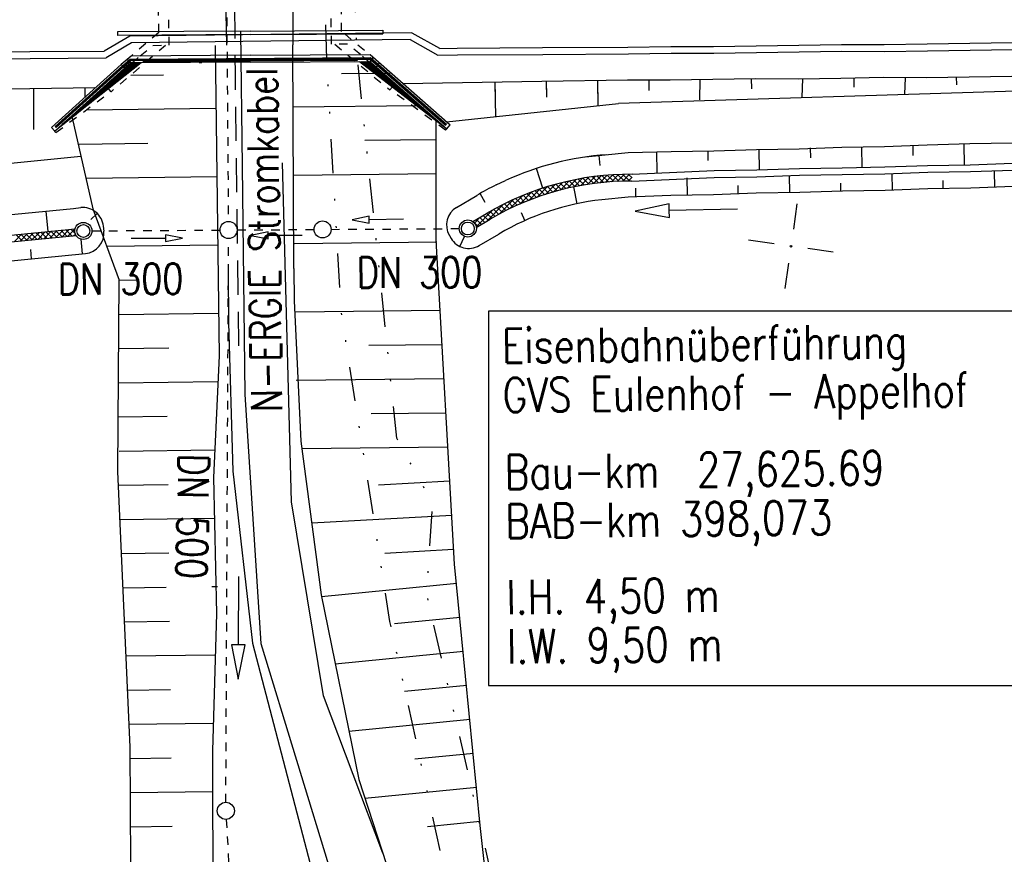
# Model space of a CAD drawing. Extents: x 0 to 1135, y 0 to 420.
# Tile 29 of 116: x 441 to 499, y 98 to 147. Entities that reach past the tile are written whole.
import ezdxf

# ---------------------------------------------------------------- set-up
doc = ezdxf.new("R2010")
doc.units = 0
doc.header["$LTSCALE"] = 2
doc.header["$MEASUREMENT"] = 0
for name, pattern in [('ACAD_ISO02W100', [0.5, 0.25, -0.25]), ('ACAD_ISO03W100', [0.5, 0.25, -0.25]), ('AUSGEZOGEN', [0]), ('GESTRICH-X2', [1.5, 1, -0.5]), ('GETRENNTX3', [3.25, 1, -0.75, 0, -0.75, 0, -0.75]), ('STRICHLINIEX2', [0.5, 0.25, -0.25])]:
    doc.linetypes.add(name, pattern=pattern)
doc.layers.get('0').update_dxf_attribs({"color": 8, "linetype": 'AUSGEZOGEN'})
for name, color, linetype in [('Bestand', 8, 'CONTINUOUS'), ('Boeschungen', 15, 'CONTINUOUS'), ('Durchlaesse', 15, 'CONTINUOUS'), ('FBRTOP', 8, 'AUSGEZOGEN'), ('Ingenieurbauwerke', 15, 'CONTINUOUS'), ('Kabelanlagen', 15, 'CONTINUOUS'), ('NETZ', 250, 'AUSGEZOGEN'), ('STROMLTG', 8, 'AUSGEZOGEN'), ('Telekom', 8, 'GETRENNTX3'), ('Wege', 15, 'CONTINUOUS')]:
    doc.layers.add(name, color=color, linetype=linetype)
doc.styles.add('ROMANS', font='romans.shx', dxfattribs={"width": 0.8})

# ---------------------------------------------------------------- blocks, each defined once
blk = doc.blocks.new('IKR')
at = {"color": 0}
for p, q in [((0, 1), (0, 2.5)), ((-2.5, 0), (-1, 0)), ((1, 0), (2.5, 0)), ((0, -2.5), (0, -1))]:
    blk.add_line(p, q, dxfattribs=at)
blk.add_circle((0, 0), 0.05, dxfattribs=at)
blk.add_point((0, 0), dxfattribs=at)
blk = doc.blocks.new('*X50')
at = {"color": 0, "linetype": 'ByBlock'}
for p, q in [((328304, -445307), (328831, -444780)), ((328892, -445173), (328558, -444839)), ((328720, -445209), (329227, -444703)), ((329157, -445120), (328820, -444782)), ((329426, -445071), (329085, -444729)), ((329121, -445126), (329610, -444638)), ((329699, -445026), (329354, -444680)), ((329509, -445056), (329983, -444583)), ((329977, -444985), (329627, -444635)), ((329886, -444998), (330346, -444538)), ((330259, -444949), (329904, -444594)), ((330545, -444917), (330185, -444557)), ((330253, -444949), (330700, -444502)), ((330836, -444890), (330471, -444525)), ((330610, -444910), (331046, -444475)), ((331133, -444868), (330761, -444497)), ((330958, -444880), (331384, -444455)), ((331434, -444852), (331057, -444474)), ((331298, -444858), (331715, -444442)), ((331742, -444841), (331357, -444456)), ((331631, -444844), (332039, -444436)), ((332055, -444835), (331663, -444443)), ((331957, -444836), (332359, -444434)), ((332371, -444834), (331974, -444436)), ((332277, -444834), (332504, -444607)), ((332504, -444649), (332290, -444434)), ((325916, -446104), (326616, -445404)), ((326449, -445889), (327099, -445239)), ((326899, -445725), (326588, -445414)), ((327136, -445644), (326823, -445331)), ((326949, -445708), (327559, -445097)), ((327377, -445567), (327061, -445251)), ((327621, -445493), (327303, -445175)), ((327422, -445553), (327999, -444975)), ((327868, -445422), (327547, -445101)), ((328119, -445354), (327795, -445030)), ((327873, -445420), (328423, -444870)), ((328373, -445290), (328046, -444963)), ((328630, -445229), (328300, -444899)), ((324706, -446678), (325559, -445825)), ((325535, -446271), (325235, -445971)), ((325341, -446361), (326105, -445597)), ((325756, -446173), (325454, -445871)), ((325978, -446078), (325675, -445775)), ((326204, -445985), (325899, -445680)), ((326433, -445896), (326126, -445589)), ((326664, -445809), (326355, -445500)), ((323349, -447398), (324311, -446436)), ((323987, -447078), (324967, -446099)), ((324475, -446802), (324181, -446508)), ((324682, -446690), (324387, -446395)), ((324891, -446582), (324595, -446286)), ((325103, -446476), (324806, -446178)), ((325318, -446372), (325019, -446073)), ((323462, -447380), (323170, -447087)), ((323248, -447182), (323575, -446854)), ((323664, -447264), (323372, -446971)), ((323866, -447148), (323574, -446855)), ((324068, -447032), (323776, -446739)), ((324271, -446916), (323978, -446623))]:
    blk.add_line(p, q, dxfattribs=at)
blk = doc.blocks.new('*X52')
at = {"color": 0, "linetype": 'ByBlock'}
for p, q in [((296302, -447952), (296741, -447513)), ((296771, -447912), (296401, -447542)), ((296650, -447922), (297089, -447483)), ((297064, -447887), (296694, -447517)), ((297357, -447861), (296987, -447492)), ((296998, -447892), (297437, -447453)), ((297650, -447836), (297280, -447467)), ((297346, -447862), (297786, -447423)), ((297785, -447653), (297573, -447441)), ((297694, -447832), (298134, -447393)), ((297943, -447811), (297785, -447653)), ((297920, -447470), (297866, -447416)), ((298236, -447786), (297920, -447470)), ((298043, -447802), (298482, -447363)), ((298529, -447760), (298159, -447391)), ((298391, -447772), (298830, -447333)), ((298822, -447735), (298452, -447366)), ((298739, -447742), (299178, -447303)), ((299114, -447710), (298745, -447340)), ((299407, -447685), (299038, -447315)), ((299087, -447712), (299527, -447273)), ((299700, -447660), (299331, -447290)), ((299435, -447682), (299875, -447243)), ((299883, -447524), (299624, -447265)), ((299784, -447652), (299890, -447546)), ((297650, -447836), (297650, -447836))]:
    blk.add_line(p, q, dxfattribs=at)

msp = doc.modelspace()

# ---------------------------------------------------------------- linework, layer by layer
at = {"layer": 'Bestand', "linetype": 'Continuous'}
for p, q in [((454.369, 146.496), (454.464, 138.608)), ((457.49, 132.608), (457.426, 145.709)), ((447.943, 143.937), (449.868, 143.96)), ((463.119, 144.033), (460.27, 144)), ((445.356, 141.906), (452.934, 141.996)), ((464.733, 142.136), (457.443, 142.05)), ((444.513, 141.426), (445.734, 136.099)), ((465.817, 140.149), (461.642, 140.099)), ((444.936, 139.901), (448.947, 139.949)), ((454.464, 138.608), (454.625, 125.245)), ((445.355, 137.906), (452.982, 137.997)), ((465.82, 138.149), (457.491, 138.05)), ((445.734, 136.099), (447.272, 131.928)), ((446.538, 133.92), (453.029, 133.997)), ((465.867, 134.149), (457.538, 134.05)), ((447.272, 131.928), (448.43, 131.942)), ((447.255, 129.928), (453.076, 129.997)), ((466.055, 130.151), (457.586, 130.05)), ((447.239, 127.928), (450.17, 127.962)), ((466.167, 128.152), (461.888, 128.101)), ((447.223, 125.927), (453.045, 125.996)), ((466.28, 126.153), (457.633, 126.051)), ((454.625, 125.245), (455.565, 110.664)), ((447.207, 123.927), (450.079, 123.961)), ((466.392, 124.154), (462.024, 124.103)), ((447.27, 121.928), (452.857, 121.994)), ((466.504, 122.156), (457.956, 122.054)), ((447.254, 119.927), (450.126, 119.961)), ((466.616, 120.159), (462.443, 119.924)), ((466.729, 118.162), (458.534, 117.701)), ((447.306, 117.928), (452.838, 117.993)), ((447.396, 115.929), (450.174, 115.962)), ((466.841, 116.165), (462.819, 115.939)), ((467.036, 114.175), (459.113, 113.399)), ((447.485, 113.93), (450.018, 113.96)), ((452.685, 113.991), (453.019, 113.995)), ((447.575, 111.931), (450.221, 111.962)), ((467.23, 112.184), (463.372, 111.807)), ((455.565, 110.664), (464.721, 80.675)), ((467.425, 110.194), (459.913, 109.459)), ((447.664, 109.932), (452.898, 109.994)), ((447.753, 107.932), (450.269, 107.962)), ((467.62, 108.203), (463.967, 107.846)), ((467.815, 106.213), (460.714, 105.518)), ((447.843, 105.933), (452.776, 105.992)), ((447.908, 103.934), (450.316, 103.963)), ((468.009, 104.222), (464.562, 103.885)), ((468.204, 102.232), (461.649, 101.59)), ((447.922, 101.934), (452.731, 101.991)), ((447.936, 99.934), (450.363, 99.963)), ((468.399, 100.241), (465.31, 99.939))]:
    msp.add_line(p, q, dxfattribs=at)
for points in [[(453.332, 156.078), (453.555, 145.68)], [(457.43, 156.11), (457.426, 145.709)], [(452.888, 145.675), (453.116, 127.501), (452.782, 120.38)], [(473.605, 66.41), (472.097, 75.35), (469.878, 86.702), (468.385, 100.01), (466.89, 115.297), (465.824, 134.27), (465.816, 141.343)], [(462.689, 98.391), (459.223, 107.6), (457.359, 118.964), (456.829, 138.804)], [(457.49, 132.608), (457.503, 130.712), (457.897, 122.5), (459.089, 113.515), (461.285, 102.709), (466.945, 85.311), (470.823, 74.097), (473.927, 65.569), (478.646, 56.542), (485.186, 45.992), (494.093, 34.079), (503.887, 23.691), (512.155, 14.804), (518.466, 7.393)], [(453.651, 132.437), (453.659, 129.458), (453.918, 120.744)], [(447.951, 97.733), (447.903, 104.584), (447.181, 120.737), (447.272, 131.928)], [(453.918, 120.744), (455.065, 110.689), (458.903, 96.041), (464.015, 80.529), (469.012, 65.905), (476.991, 50.464), (485.785, 37.666), (498.018, 23.798), (507.926, 13.503)], [(452.782, 120.38), (452.971, 112.416), (452.728, 104.384), (452.74, 95.102), (454.094, 81.703), (454.565, 67.187), (454.922, 52.627), (455.048, 40.864), (455.319, 20.525), (455.683, 6.645)]]:
    msp.add_lwpolyline(points, dxfattribs=at)
at = {"layer": 'Boeschungen', "linetype": 'Continuous'}
for p, q in [((469.259, 143.536), (469.272, 142.687)), ((442.263, 143.105), (442.252, 140.748)), ((445.264, 143.197), (445.261, 142.643)), ((469.259, 143.453), (469.291, 141.507)), ((466.42, 141.202), (476.491, 142.271)), ((427.302, 137.45), (445.026, 139.189)), ((426.438, 134.351), (443.987, 136.073)), ((443.987, 136.073), (444.587, 136.131)), ((444.587, 136.131), (445.03, 136.175)), ((442.969, 135.973), (443.086, 134.778)), ((445.987, 135.838), (445.6, 135.491)), ((426.489, 133.15), (444.686, 134.935)), ((446.341, 135.098), (446.371, 134.799)), ((426.49, 132.748), (444.752, 134.54)), ((445.024, 134.335), (445.109, 133.47)), ((442.07, 133.723), (442.124, 133.177)), ((428.553, 131.845), (445.294, 133.488))]:
    msp.add_line(p, q, dxfattribs=at)
for points in [[(472.258, 143.585), (472.272, 142.735)], [(472.259, 143.501), (472.273, 142.652)], [(475.258, 143.634), (475.28, 142.234)], [(475.258, 143.55), (475.281, 142.15)], [(478.257, 143.682), (478.268, 143.032)], [(481.258, 143.681), (481.227, 142.48)], [(484.257, 143.73), (484.267, 143.13)], [(487.258, 143.728), (487.226, 142.628)], [(490.257, 143.777), (490.266, 143.227)], [(493.258, 143.776), (493.223, 142.825)], [(496.257, 143.824), (496.265, 143.374)], [(391.961, 142.783), (394.46, 142.824), (396.961, 142.814), (399.46, 142.855), (401.961, 142.845), (404.461, 142.836), (406.961, 142.877), (409.462, 142.867), (411.961, 142.908), (414.462, 142.898), (416.962, 142.889), (419.462, 142.929), (421.962, 142.92), (424.462, 142.96), (426.962, 142.951), (431.962, 143.032), (436.962, 143.063), (445.847, 143.207)]]:
    msp.add_lwpolyline(points, dxfattribs=at)
for centre, start, end in [((445.147, 134.981), 5.60324, 95.60325), ((445.176, 134.682), 275.60325, 5.60324)]:
    msp.add_arc(centre, 1.2, start, end, dxfattribs=at)
at = {"layer": 'Durchlaesse', "linetype": 'STRICHLINIEX2'}
for p, q in [((453.433, 164.303), (453.656, 135.366)), ((445.671, 134.816), (453.171, 134.863)), ((454.171, 134.87), (458.671, 134.898)), ((459.671, 134.904), (467.171, 134.951)), ((453.512, 101.365), (453.669, 134.367)), ((453.537, 100.366), (455.074, 72.382))]:
    msp.add_line(p, q, dxfattribs=at)
at = {"layer": 'Durchlaesse', "linetype": 'Continuous'}
for points in [[(463.904, 135.502), (461.905, 135.469), (461.901, 135.669), (460.905, 135.453), (461.908, 135.269), (461.905, 135.469)], [(447.977, 134.388), (449.977, 134.386), (449.977, 134.186), (450.977, 134.385), (449.977, 134.586), (449.977, 134.386)], [(457.979, 134.55), (455.979, 134.552), (455.979, 134.752), (454.979, 134.553), (455.979, 134.352), (455.979, 134.552)], [(454.245, 114.576), (454.234, 110.576), (453.834, 110.577), (454.229, 108.576), (454.634, 110.575), (454.234, 110.576)]]:
    msp.add_lwpolyline(points, dxfattribs=at)
for centre, radius in [((467.671, 134.954), 0.5), ((445.171, 134.813), 0.5), ((445.171, 134.813), 0.375), ((453.671, 134.867), 0.5), ((459.171, 134.901), 0.5), ((467.671, 134.954), 0.375), ((453.51, 100.865), 0.5)]:
    msp.add_circle(centre, radius, dxfattribs=at)
at = {"layer": 'FBRTOP', "const_width": 0.5}
for points in [[(778.203, 222.125, 0.000004), (815.608, 224.799, -0.000002), (853.013, 227.472, -0.000001), (902.886, 231.036, 0.000001), (950, 234.403, 0.000002)], [(778.488, 218.136, 0.000004), (815.893, 220.809, -0.000002), (853.298, 223.482, -0.000001), (903.171, 227.046, 0.000001), (950, 230.392, 0.000002)], [(703.395, 216.78, -0.000001), (715.863, 217.671, 0.000009)], [(703.68, 212.79, -0.000001), (716.148, 213.681, 0.000009)]]:
    msp.add_lwpolyline(points, format="xyb", dxfattribs=at)
at = {"layer": 'Ingenieurbauwerke', "linetype": 'ACAD_ISO03W100'}
for p, q in [((450.189, 145.68), (450.123, 156.18)), ((459.689, 145.74), (459.624, 156.24)), ((449.584, 146.429), (449.528, 155.425)), ((460.285, 146.496), (460.228, 155.492)), ((449.584, 146.429), (447.964, 145.052)), ((460.467, 146.345), (461.922, 145.139)), ((449.989, 145.675), (446.8, 142.965)), ((449.242, 145.675), (450.189, 145.68)), ((460.636, 145.746), (459.689, 145.74)), ((459.889, 145.737), (463.112, 143.067)), ((446.8, 142.965), (446.269, 143.553)), ((463.112, 143.067), (463.635, 143.662)), ((443.568, 140.576), (446.791, 142.974)), ((466.374, 140.719), (463.12, 143.077)), ((443.568, 140.576), (443.501, 140.65)), ((466.374, 140.719), (466.44, 140.794))]:
    msp.add_line(p, q, dxfattribs=at)
at = {"layer": 'Ingenieurbauwerke', "linetype": 'Continuous'}
for p, q in [((454.934, 146.51), (447.176, 146.462)), ((447.176, 146.462), (447.177, 146.262)), ((454.934, 146.51), (462.692, 146.559)), ((462.692, 146.559), (462.693, 146.359)), ((454.935, 146.31), (447.177, 146.262)), ((454.935, 146.31), (462.693, 146.359)), ((448.551, 144.655), (443.506, 140.645)), ((448.236, 144.649), (443.706, 140.8)), ((448.179, 144.649), (443.936, 141.044)), ((448.292, 144.65), (444.657, 141.56)), ((448.122, 144.649), (444.848, 141.866)), ((448.349, 144.65), (445.529, 142.253)), ((448.065, 144.648), (445.76, 142.689)), ((448.406, 144.651), (446.4, 142.946)), ((448.463, 144.651), (447.272, 143.639)), ((447.964, 145.052), (447.39, 144.564)), ((447.933, 144.631), (447.738, 144.86)), ((447.942, 144.651), (447.754, 144.873)), ((454.945, 144.695), (447.942, 144.651)), ((454.943, 145.095), (447.964, 145.052)), ((454.943, 145.095), (461.956, 145.139)), ((454.945, 144.695), (461.949, 144.739)), ((461.34, 144.735), (466.435, 140.789)), ((461.428, 144.732), (462.631, 143.735)), ((461.485, 144.732), (463.512, 143.053)), ((461.542, 144.733), (464.392, 142.371)), ((461.598, 144.733), (465.273, 141.689)), ((461.655, 144.733), (466.232, 140.941)), ((461.712, 144.734), (465.999, 141.182)), ((461.769, 144.734), (465.077, 141.993)), ((461.826, 144.735), (464.156, 142.804)), ((461.884, 144.719), (461.959, 144.719)), ((461.902, 144.719), (463.229, 143.619)), ((461.949, 144.739), (462.135, 144.963)), ((461.956, 145.139), (466.638, 141.019)), ((461.959, 144.719), (462.15, 144.95)), ((461.959, 144.719), (462.311, 144.427)), ((462.502, 144.658), (462.311, 144.427)), ((447.39, 144.564), (443.3, 140.873)), ((447.584, 144.335), (443.501, 140.65)), ((447.989, 144.632), (446.676, 143.515)), ((447.39, 144.564), (447.584, 144.335)), ((447.933, 144.631), (447.584, 144.335)), ((448.007, 144.632), (447.933, 144.631)), ((462.311, 144.427), (466.44, 140.794)), ((443.501, 140.65), (443.3, 140.873)), ((443.515, 140.926), (443.575, 140.859)), ((466.422, 141.069), (466.363, 141.002)), ((466.44, 140.794), (466.638, 141.019))]:
    msp.add_line(p, q, dxfattribs=at)
at = {"layer": 'Ingenieurbauwerke', "linetype": 'ACAD_ISO02W100'}
msp.add_line((451.946, 144.672), (452.096, 144.681), dxfattribs=at)
at = {"layer": 'Ingenieurbauwerke', "linetype": 'ACAD_ISO03W100'}
for points in [[(448.007, 144.632), (448.5, 145.055), (448.494, 145.055), (449.242, 145.675)], [(461.884, 144.719), (461.385, 145.136), (461.392, 145.136), (460.636, 145.746)]]:
    msp.add_lwpolyline(points, dxfattribs=at)
at = {"layer": 'Ingenieurbauwerke', "linetype": 'Continuous'}
for points in [[(443.515, 140.926), (447.457, 144.483), (447.914, 144.871), (461.974, 144.959), (462.434, 144.578), (466.422, 141.069)], [(443.571, 140.916), (447.487, 144.449), (447.93, 144.826), (461.958, 144.914), (462.405, 144.544), (466.366, 141.059)], [(443.575, 140.859), (447.517, 144.415), (447.947, 144.781), (461.942, 144.869), (462.376, 144.51), (466.363, 141.002)], [(448.697, 144.753), (461.192, 144.831), (461.193, 144.781), (448.698, 144.703), (448.697, 144.753)]]:
    msp.add_lwpolyline(points, dxfattribs=at)
at = {"layer": 'Ingenieurbauwerke'}
msp.add_lwpolyline([(468.875, 108.198), (502.233, 108.198), (502.233, 130.12), (468.875, 130.12)], close=True, dxfattribs=at)
at = {"layer": 'Kabelanlagen', "linetype": 'Continuous'}
for p, q in [((464.399, 146.415), (447.884, 146.219)), ((464.399, 146.415), (466.01, 145.51)), ((447.884, 146.219), (446.399, 145.338)), ((447.996, 145.82), (446.51, 144.939)), ((464.296, 146.013), (447.996, 145.82)), ((464.296, 146.013), (465.926, 145.098))]:
    msp.add_line(p, q, dxfattribs=at)
for points in [[(466.028, 145.5), (467.046, 145.516), (472.046, 145.547), (477.046, 145.578), (479.546, 145.619), (482.046, 145.609), (484.546, 145.65), (487.045, 145.69), (489.545, 145.731), (492.046, 145.721), (494.545, 145.762), (497.045, 145.802), (499.545, 145.843)], [(392.044, 145), (394.544, 145.041), (397.044, 145.031), (399.544, 145.072), (402.044, 145.062), (404.544, 145.103), (407.045, 145.093), (409.545, 145.084), (412.045, 145.124), (414.545, 145.115), (417.045, 145.155), (419.545, 145.146), (422.045, 145.187), (424.546, 145.177), (427.045, 145.218), (432.045, 145.249), (437.046, 145.28), (442.046, 145.311), (446.399, 145.338)], [(465.926, 145.098), (467.065, 145.116), (472.066, 145.148), (477.066, 145.179), (479.565, 145.219), (482.066, 145.21), (484.566, 145.25), (487.065, 145.291), (489.565, 145.331), (492.065, 145.322), (494.565, 145.362), (497.065, 145.403), (499.564, 145.443)], [(392.064, 144.601), (394.564, 144.641), (397.064, 144.632), (399.564, 144.672), (402.064, 144.663), (404.564, 144.703), (407.064, 144.694), (409.565, 144.684), (412.065, 144.725), (414.565, 144.715), (417.065, 144.756), (419.565, 144.746), (422.065, 144.787), (424.565, 144.778), (427.065, 144.818), (432.065, 144.849), (437.065, 144.88), (442.065, 144.911), (446.51, 144.939)]]:
    msp.add_lwpolyline(points, dxfattribs=at)
at = {"layer": 'STROMLTG', "linetype": 'GESTRICH-X2', "flags": 128}
msp.add_lwpolyline([(454.272, 128.079), (454.072, 143.932), (453.864, 167.104), (456.366, 170.683), (455.102, 222.062), (455.907, 229.985), (458.897, 238.561), (451.583, 257.962), (455.997, 263.818), (462.325, 275.041), (471.626, 292.54)], dxfattribs=at)
at = {"layer": 'Telekom', "flags": 128}
for points in [[(461.521, 5), (460.991, 32.174), (460.615, 50.535), (462.309, 86.484), (469.107, 96.909), (465.271, 113.571), (465.616, 118.856), (463.512, 122.686), (461.215, 144.885), (460.305, 164.658), (455.043, 171.488), (454.151, 198.91), (453.403, 220.929), (454.056, 230.5), (455.047, 235.116), (453.464, 237.18), (449.549, 239.905), (445.366, 240.574), (441.932, 240.472), (439.828, 238.858), (431.076, 238.59), (419.49, 238.578), (397.881, 239.416), (382.755, 240.858), (356.169, 245.886), (326.924, 256.813), (259.491, 288.335), (246.023, 295.413), (235.266, 299.337), (220.986, 301.662), (204.752, 306.588), (195.118, 309.978), (186.74, 314.097), (176.925, 320.436), (164.229, 333.406), (149.997, 350.341), (130.115, 377.384), (112.404, 401.484)], [(454.854, 177.281), (458.462, 174.459), (458.856, 171.181), (460.551, 169.759), (458.81, 167.07), (459.403, 144.752), (460.233, 130.17), (463.095, 111.945), (467.599, 91.471), (471.309, 73.842), (479.66, 60.306), (489.343, 47.429)]]:
    msp.add_lwpolyline(points, dxfattribs=at)
at = {"layer": 'Wege', "linetype": 'Continuous'}
for p, q in [((525.137, 143.768), (476.491, 142.271)), ((475.409, 138.639), (475.349, 139.238)), ((472.063, 137.321), (471.689, 138.468)), ((477.289, 138.127), (482.081, 138.344)), ((469.336, 137.509), (469.879, 137.766)), ((477.255, 137.726), (482.088, 137.944)), ((474.072, 136.407), (473.868, 137.391)), ((467.014, 136.192), (468.197, 136.891)), ((468.689, 136.483), (468.39, 137.004)), ((467.964, 135.36), (468.762, 135.831)), ((468.168, 135.015), (468.989, 135.501)), ((471.012, 135.421), (470.808, 135.878)), ((466.592, 134.549), (466.694, 134.376)), ((467.205, 133.906), (467.47, 134.496)), ((468.337, 133.954), (469.486, 134.633))]:
    msp.add_line(p, q, dxfattribs=at)
for points in [[(463.871, 143.449), (472.008, 143.581), (477.008, 143.662), (479.508, 143.653), (482.008, 143.693), (484.507, 143.734), (487.008, 143.724), (489.508, 143.765), (492.007, 143.805), (494.508, 143.796), (497.007, 143.836), (499.507, 143.877)], [(474.552, 139.145), (477.063, 139.412), (479.563, 139.453), (482.063, 139.493), (484.562, 139.584), (487.061, 139.625), (489.56, 139.715), (492.06, 139.756), (494.559, 139.846), (497.058, 139.937), (499.557, 139.977), (502.056, 140.068), (504.556, 140.108), (507.055, 140.199), (509.554, 140.239), (512.054, 140.28), (514.553, 140.37), (517.052, 140.411), (519.551, 140.501), (522.051, 140.542), (523.986, 140.612)], [(481.713, 139.488), (481.722, 138.938)], [(484.712, 139.586), (484.731, 138.387)], [(487.71, 139.685), (487.72, 139.085)], [(490.71, 139.734), (490.729, 138.534)], [(493.709, 139.832), (493.719, 139.232)], [(496.708, 139.881), (496.728, 138.681)], [(478.713, 139.439), (478.733, 138.239)], [(482.081, 138.344), (484.581, 138.384), (487.08, 138.475), (489.58, 138.515), (492.079, 138.556), (494.578, 138.646), (497.078, 138.687), (499.577, 138.777), (502.076, 138.818), (504.576, 138.858), (507.075, 138.949), (509.575, 138.989), (512.073, 139.08), (514.573, 139.12), (517.072, 139.211), (519.572, 139.251), (523.678, 139.4)], [(482.088, 137.944), (484.588, 137.984), (487.086, 138.075), (489.586, 138.115), (492.086, 138.156), (494.585, 138.246), (497.084, 138.287), (499.583, 138.377), (502.083, 138.418), (504.582, 138.458), (507.081, 138.549), (509.581, 138.589), (512.08, 138.68), (514.58, 138.72), (517.078, 138.811), (519.578, 138.852), (522.077, 138.942), (523.685, 138.968)], [(498.484, 138.31), (498.499, 137.36)], [(475.509, 136.648), (477.055, 136.812), (479.554, 136.902), (482.054, 136.943), (484.553, 137.034), (487.103, 137.075), (489.601, 137.165), (492.101, 137.206), (494.6, 137.296), (497.1, 137.337), (499.599, 137.427), (502.098, 137.468), (504.598, 137.509), (507.098, 137.549), (509.597, 137.59), (512.097, 137.63), (514.597, 137.671), (517.096, 137.711), (519.596, 137.752), (522.096, 137.792), (524.35, 137.829)], [(480.488, 137.918), (480.504, 136.918)], [(486.486, 138.065), (486.503, 137.065)], [(492.486, 138.162), (492.501, 137.212)], [(495.5, 137.311), (495.493, 137.761)], [(477.505, 136.869), (477.497, 137.319)], [(477.505, 136.785), (477.498, 137.235)], [(483.503, 137.017), (483.496, 137.466)], [(489.501, 137.164), (489.494, 137.614)], [(483.464, 136.089), (479.465, 136.005), (479.456, 136.405), (477.465, 135.964), (479.473, 135.605), (479.465, 136.005)]]:
    msp.add_lwpolyline(points, dxfattribs=at)
for centre, radius, start, end in [((477.102, 121.826), 17.5, 94.29893, 114.37601), ((477.158, 121.627), 16.5, 89.54566, 120.58597), ((477.13, 121.727), 16, 89.55201, 120.58597), ((477.102, 121.826), 17.5, 116.34269, 120.58597), ((477.118, 121.72), 15, 96.15232, 120.58597), ((467.625, 135.159), 1.2, 120.58597, 210.58596), ((467.727, 134.987), 1.2, 210.58596, 300.58597)]:
    msp.add_arc(centre, radius, start, end, dxfattribs=at)

# ---------------------------------------------------------------- block references
at = {"layer": 'Boeschungen', "linetype": 'Continuous', "xscale": 0.001000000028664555, "yscale": 0.001000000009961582, "zscale": 0.001, "rotation": 0.6788059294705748}
msp.add_blockref('*X52', (139.533, 578.594), dxfattribs=at)
at = {"layer": 'NETZ', "rotation": 171.9288}
msp.add_blockref('IKR', (486.583, 133.917), dxfattribs=at)
at = {"layer": 'Wege', "linetype": 'Continuous', "xscale": 0.001000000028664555, "yscale": 0.001000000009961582, "zscale": 0.001, "rotation": 0.6788059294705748}
msp.add_blockref('*X50', (139.533, 578.594), dxfattribs=at)

# ---------------------------------------------------------------- texts
at = {"layer": 'Durchlaesse', "linetype": 'Continuous', "style": 'ROMANS', "oblique": 0, "width": 0.8}
for s, rotation, p in [('DN 300', 0.19523, (461.178, 131.473)), ('DN 300', 0.19523, (443.69, 131.092)), ('DN 500', 268.80293, (450.747, 121.789))]:
    msp.add_text(s, height=1.8, rotation=rotation, dxfattribs=at).set_placement(p)
at = {"layer": 'Ingenieurbauwerke', "linetype": 'Continuous', "style": 'ROMANS', "oblique": 360, "width": 0.8}
for s, p in [('Eisenbahnüberführung', (469.683, 127.08)), ('GVS Eulenhof - Appelhof', (469.717, 124.2)), ('Bau-km  27,625.69', (469.845, 119.695)), ('BAB-km 398,073', (469.879, 116.815)), ('l.H. 4,50 m', (469.947, 112.37)), ('l.W. 9,50 m', (469.982, 109.49))]:
    msp.add_text(s, height=2, rotation=0.6788, dxfattribs=at).set_placement(p)
at = {"layer": 'STROMLTG', "style": 'ROMANS', "width": 0.8}
msp.add_text('N-ERGIE Stromkabel', height=1.8, rotation=90.80881, dxfattribs=at).set_placement((456.801, 124.216))

doc.saveas('drawing.dxf')
